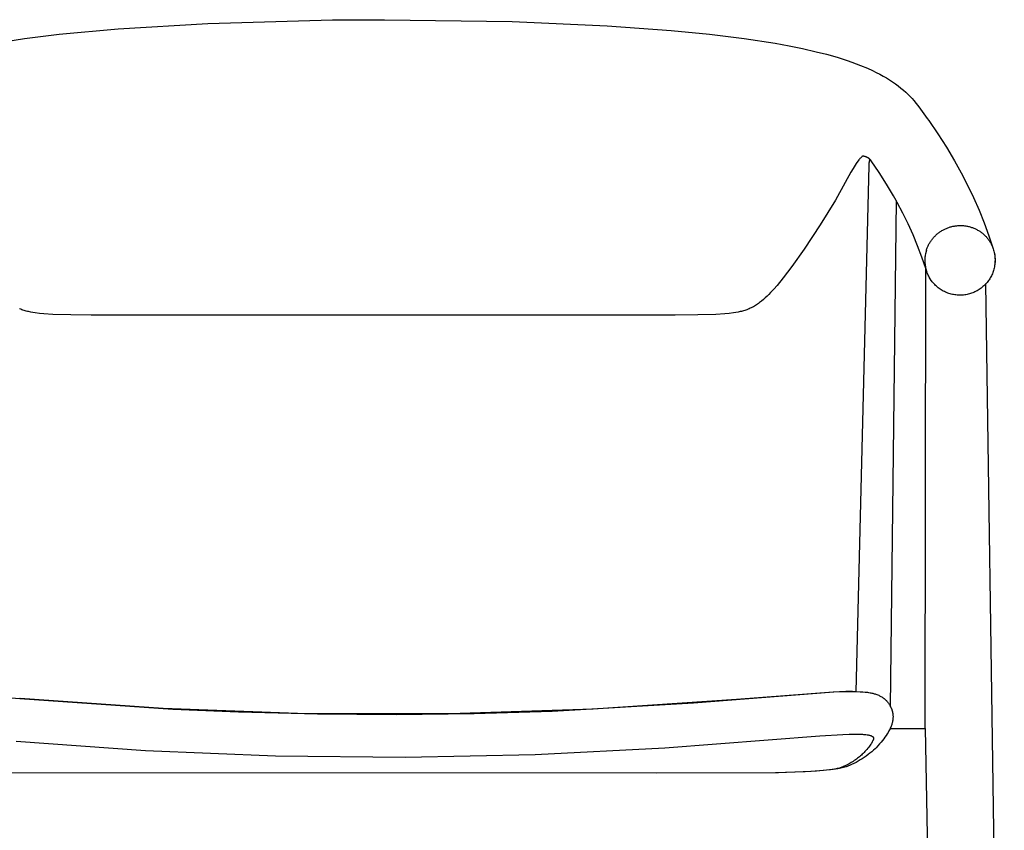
# Model space of a CAD drawing. Extents: x 27336 to 31322, y 10402 to 12001.
# Tile 3 of 12: x 27641 to 28089, y 10906 to 11275. Entities that reach past the tile are written whole.
import ezdxf

# ---------------------------------------------------------------- set-up
doc = ezdxf.new("R2010")
doc.units = 0
doc.header["$LTSCALE"] = 0.5
doc.layers.add('Visible Lines', color=7, linetype='CONTINUOUS', true_color=0x000000)

msp = doc.modelspace()

# ---------------------------------------------------------------- linework, layer by layer
at = {"layer": 'Visible Lines', "color": 0}
for p, q in [((27686.14, 11270.41), (27726.94, 11272.84)), ((27726.94, 11272.84), (27783.69, 11274.37)), ((27783.69, 11274.37), (27807.24, 11274.51)), ((27807.24, 11274.51), (27865.41, 11273.65)), ((27865.41, 11273.65), (27908.6, 11271.75)), ((27908.6, 11271.75), (27937.68, 11269.65)), ((27643.54, 11265.97), (27659.35, 11267.93)), ((27659.35, 11267.93), (27686.14, 11270.41)), ((27937.68, 11269.65), (27955.14, 11267.93)), ((27955.14, 11267.93), (27970.95, 11265.97)), ((27629.43, 11263.78), (27643.54, 11265.97)), ((27970.95, 11265.97), (27985.06, 11263.78)), ((27985.06, 11263.78), (27991.49, 11262.61)), ((27991.49, 11262.61), (27997.51, 11261.38)), ((27997.51, 11261.38), (28003.72, 11259.96)), ((28003.72, 11259.96), (28008.37, 11258.78)), ((28008.37, 11258.78), (28013.23, 11257.4)), ((28013.23, 11257.4), (28017.75, 11255.96)), ((28017.75, 11255.96), (28019.87, 11255.23)), ((28019.87, 11255.23), (28021.93, 11254.48)), ((28021.93, 11254.48), (28023.89, 11253.72)), ((28023.89, 11253.72), (28027.01, 11252.43)), ((28027.01, 11252.43), (28029.35, 11251.36)), ((28029.35, 11251.36), (28031.02, 11250.55)), ((28031.02, 11250.55), (28032.64, 11249.72)), ((28032.64, 11249.72), (28034.17, 11248.88)), ((28034.17, 11248.88), (28035.66, 11248.02)), ((28035.66, 11248.02), (28037.07, 11247.15)), ((28037.07, 11247.15), (28038.43, 11246.27)), ((28038.43, 11246.27), (28039.75, 11245.35)), ((28039.75, 11245.35), (28040.98, 11244.44)), ((28040.98, 11244.44), (28042.28, 11243.42)), ((28042.28, 11243.42), (28043.5, 11242.4)), ((28043.5, 11242.4), (28044.45, 11241.54)), ((28044.45, 11241.54), (28045.37, 11240.68)), ((28045.37, 11240.68), (28046.24, 11239.82)), ((28046.24, 11239.82), (28047.33, 11238.66)), ((28047.33, 11238.66), (28048.09, 11237.8)), ((28048.09, 11237.8), (28049.24, 11236.43)), ((28049.24, 11236.43), (28050.42, 11234.91)), ((28050.42, 11234.91), (28054.26, 11229.63)), ((28054.26, 11229.63), (28054.96, 11228.63)), ((28054.96, 11228.63), (28059.04, 11222.63)), ((28059.04, 11222.63), (28062.94, 11216.5)), ((28062.94, 11216.5), (28066.65, 11210.26)), ((28021.41, 11208.33), (28020.48, 11206.83)), ((28021.87, 11209.02), (28021.41, 11208.33)), ((28022.24, 11209.56), (28021.87, 11209.02)), ((28022.75, 11210.24), (28022.24, 11209.56)), ((28023.15, 11210.76), (28022.75, 11210.24)), ((28023.35, 11210.99), (28023.15, 11210.76)), ((28023.64, 11211.33), (28023.35, 11210.99)), ((28023.87, 11211.58), (28023.64, 11211.33)), ((28024.02, 11211.73), (28023.87, 11211.58)), ((28024.15, 11211.86), (28024.02, 11211.73)), ((28024.29, 11211.99), (28024.15, 11211.86)), ((28024.42, 11212.11), (28024.29, 11211.99)), ((28024.55, 11212.22), (28024.42, 11212.11)), ((28024.66, 11212.31), (28024.55, 11212.22)), ((28024.78, 11212.4), (28024.66, 11212.31)), ((28024.98, 11212.4), (28024.82, 11212.41)), ((28024.82, 11212.41), (28024.82, 11212.41)), ((28025.15, 11212.38), (28024.98, 11212.4)), ((28025.32, 11212.37), (28025.15, 11212.38)), ((28025.48, 11212.34), (28025.32, 11212.37)), ((28025.65, 11212.31), (28025.48, 11212.34)), ((28025.81, 11212.28), (28025.65, 11212.31)), ((28025.97, 11212.24), (28025.81, 11212.28)), ((28026.13, 11212.19), (28025.97, 11212.24)), ((28026.29, 11212.14), (28026.13, 11212.19)), ((28026.45, 11212.08), (28026.29, 11212.14)), ((28026.6, 11212.02), (28026.45, 11212.08)), ((28026.76, 11211.95), (28026.6, 11212.02)), ((28026.91, 11211.88), (28026.76, 11211.95)), ((28027.05, 11211.8), (28026.91, 11211.88)), ((28027.2, 11211.72), (28027.05, 11211.8)), ((28027.34, 11211.63), (28027.2, 11211.72)), ((28027.48, 11211.54), (28027.34, 11211.63)), ((28027.62, 11211.44), (28027.48, 11211.54)), ((28027.75, 11211.34), (28027.62, 11211.44)), ((28027.88, 11211.23), (28027.75, 11211.34)), ((28027.76, 11208.2), (28027.78, 11208.6)), ((28027.78, 11208.6), (28027.81, 11208.99)), ((28027.81, 11208.99), (28027.86, 11209.39)), ((28027.86, 11209.39), (28027.91, 11209.78)), ((28028.01, 11211.12), (28027.88, 11211.23)), ((28027.91, 11209.78), (28027.98, 11210.17)), ((28027.98, 11210.17), (28028.06, 11210.56)), ((28028.13, 11211.01), (28028.01, 11211.12)), ((28028.06, 11210.56), (28028.16, 11210.94)), ((28028.25, 11210.89), (28028.13, 11211.01)), ((28028.36, 11210.77), (28028.25, 11210.89)), ((28028.47, 11210.64), (28028.36, 11210.77)), ((28028.57, 11210.51), (28028.47, 11210.64)), ((28028.68, 11210.38), (28028.57, 11210.51)), ((28028.77, 11210.24), (28028.68, 11210.38)), ((28032.3, 11205.04), (28028.77, 11210.24)), ((28066.65, 11210.26), (28069.7, 11204.79)), ((28019.46, 11205.1), (28016.92, 11200.43)), ((28020.48, 11206.83), (28019.46, 11205.1)), ((28021.91, 10968.77), (28027.76, 11208.2)), ((28035.68, 11199.74), (28032.3, 11205.04)), ((28069.7, 11204.79), (28072.58, 11199.22)), ((28016.92, 11200.43), (28012.46, 11192.47)), ((28016.92, 11200.43), (28016.92, 11200.43)), ((28038.89, 11194.34), (28035.68, 11199.74)), ((28072.58, 11199.22), (28075.29, 11193.57)), ((28012.46, 11192.47), (28005.5, 11181.16)), ((28040.06, 11192.27), (28037.43, 10961.91)), ((28040.06, 11192.27), (28038.89, 11194.34)), ((28040.56, 11191.38), (28040.06, 11192.27)), ((28043.13, 11186.55), (28040.56, 11191.38)), ((28075.29, 11193.57), (28077.81, 11187.83)), ((28045.55, 11181.63), (28043.13, 11186.55)), ((28077.81, 11187.83), (28080.16, 11182.02)), ((28047.8, 11176.64), (28045.55, 11181.63)), ((28080.16, 11182.02), (28082.32, 11176.14)), ((28005.5, 11181.16), (27998.2, 11170.06)), ((28058.49, 11176.76), (28058.77, 11177.01)), ((28058.77, 11177.01), (28059.06, 11177.25)), ((28059.06, 11177.25), (28059.36, 11177.48)), ((28059.36, 11177.48), (28059.66, 11177.71)), ((28059.66, 11177.71), (28059.97, 11177.93)), ((28059.97, 11177.93), (28060.29, 11178.15)), ((28060.29, 11178.15), (28060.61, 11178.35)), ((28060.61, 11178.35), (28060.93, 11178.55)), ((28060.93, 11178.55), (28061.26, 11178.74)), ((28061.26, 11178.74), (28061.59, 11178.93)), ((28061.59, 11178.93), (28061.93, 11179.1)), ((28061.93, 11179.1), (28062.27, 11179.27)), ((28062.27, 11179.27), (28062.61, 11179.43)), ((28062.61, 11179.43), (28062.96, 11179.58)), ((28062.96, 11179.58), (28063.31, 11179.72)), ((28063.31, 11179.72), (28063.66, 11179.86)), ((28063.66, 11179.86), (28064.02, 11179.99)), ((28064.02, 11179.99), (28064.38, 11180.11)), ((28064.38, 11180.11), (28064.74, 11180.22)), ((28064.74, 11180.22), (28065.11, 11180.32)), ((28065.11, 11180.32), (28065.48, 11180.41)), ((28065.48, 11180.41), (28065.85, 11180.5)), ((28065.85, 11180.5), (28066.22, 11180.57)), ((28066.22, 11180.57), (28066.6, 11180.64)), ((28066.6, 11180.64), (28066.97, 11180.7)), ((28066.97, 11180.7), (28067.34, 11180.75)), ((28067.34, 11180.75), (28067.72, 11180.79)), ((28067.72, 11180.79), (28068.1, 11180.82)), ((28068.1, 11180.82), (28068.47, 11180.85)), ((28068.47, 11180.85), (28068.85, 11180.86)), ((28068.85, 11180.86), (28069.23, 11180.87)), ((28069.23, 11180.87), (28069.61, 11180.87)), ((28069.61, 11180.87), (28069.99, 11180.86)), ((28069.99, 11180.86), (28070.37, 11180.83)), ((28070.37, 11180.83), (28070.75, 11180.81)), ((28070.75, 11180.81), (28071.13, 11180.77)), ((28071.13, 11180.77), (28071.5, 11180.72)), ((28071.5, 11180.72), (28071.87, 11180.66)), ((28071.87, 11180.66), (28072.25, 11180.6)), ((28072.25, 11180.6), (28072.61, 11180.53)), ((28072.61, 11180.53), (28072.98, 11180.45)), ((28072.98, 11180.45), (28073.35, 11180.36)), ((28073.35, 11180.36), (28073.71, 11180.26)), ((28073.71, 11180.26), (28074.07, 11180.15)), ((28074.07, 11180.15), (28074.43, 11180.04)), ((28074.43, 11180.04), (28074.78, 11179.91)), ((28074.78, 11179.91), (28075.14, 11179.78)), ((28075.14, 11179.78), (28075.49, 11179.64)), ((28075.49, 11179.64), (28075.84, 11179.49)), ((28075.84, 11179.49), (28076.18, 11179.33)), ((28076.18, 11179.33), (28076.52, 11179.17)), ((28076.52, 11179.17), (28076.85, 11178.99)), ((28076.85, 11178.99), (28077.18, 11178.81)), ((28077.18, 11178.81), (28077.5, 11178.63)), ((28077.5, 11178.63), (28077.82, 11178.43)), ((28077.82, 11178.43), (28078.13, 11178.23)), ((28078.13, 11178.23), (28078.44, 11178.02)), ((28078.44, 11178.02), (28078.75, 11177.8)), ((28078.75, 11177.8), (28079.05, 11177.58)), ((28079.05, 11177.58), (28079.34, 11177.35)), ((28079.34, 11177.35), (28079.63, 11177.11)), ((28079.63, 11177.11), (28079.91, 11176.86)), ((28049.88, 11171.58), (28047.8, 11176.64)), ((28055, 11172.35), (28055.18, 11172.67)), ((28055.18, 11172.67), (28055.37, 11173)), ((28055.37, 11173), (28055.57, 11173.32)), ((28055.57, 11173.32), (28055.77, 11173.63)), ((28055.77, 11173.63), (28055.98, 11173.95)), ((28055.98, 11173.95), (28056.21, 11174.26)), ((28056.21, 11174.26), (28056.43, 11174.56)), ((28056.43, 11174.56), (28056.67, 11174.86)), ((28056.67, 11174.86), (28056.91, 11175.15)), ((28056.91, 11175.15), (28057.16, 11175.43)), ((28057.16, 11175.43), (28057.41, 11175.71)), ((28057.41, 11175.71), (28057.67, 11175.98)), ((28057.67, 11175.98), (28057.94, 11176.25)), ((28057.94, 11176.25), (28058.21, 11176.51)), ((28058.21, 11176.51), (28058.49, 11176.76)), ((28079.91, 11176.86), (28080.19, 11176.61)), ((28080.19, 11176.61), (28080.46, 11176.35)), ((28080.46, 11176.35), (28080.72, 11176.08)), ((28080.72, 11176.08), (28080.98, 11175.81)), ((28080.98, 11175.81), (28081.23, 11175.54)), ((28081.23, 11175.54), (28081.47, 11175.25)), ((28081.47, 11175.25), (28081.71, 11174.97)), ((28081.71, 11174.97), (28081.94, 11174.67)), ((28081.94, 11174.67), (28082.16, 11174.38)), ((28082.16, 11174.38), (28082.37, 11174.07)), ((28082.32, 11176.14), (28084.3, 11170.19)), ((28082.37, 11174.07), (28082.58, 11173.76)), ((28082.58, 11173.76), (28082.78, 11173.45)), ((28082.78, 11173.45), (28082.97, 11173.13)), ((28082.97, 11173.13), (28083.16, 11172.81)), ((28083.16, 11172.81), (28083.33, 11172.48)), ((28083.33, 11172.48), (28083.5, 11172.14)), ((27998.2, 11170.06), (27992.64, 11162.26)), ((27998.2, 11170.06), (27998.2, 11170.06)), ((28051.8, 11166.45), (28049.88, 11171.58)), ((28053.44, 11167.97), (28053.34, 11167.45)), ((28053.85, 11169.58), (28053.44, 11167.97)), ((28053.85, 11169.58), (28053.96, 11169.94)), ((28053.96, 11169.94), (28054.09, 11170.3)), ((28054.09, 11170.3), (28054.22, 11170.65)), ((28054.22, 11170.65), (28054.36, 11171)), ((28054.36, 11171), (28054.51, 11171.34)), ((28054.51, 11171.34), (28054.66, 11171.68)), ((28054.66, 11171.68), (28054.83, 11172.01)), ((28054.83, 11172.01), (28055, 11172.35)), ((28083.5, 11172.14), (28083.66, 11171.81)), ((28083.66, 11171.81), (28083.82, 11171.47)), ((28083.82, 11171.47), (28083.96, 11171.12)), ((28083.96, 11171.12), (28084.14, 11170.66)), ((28084.14, 11170.66), (28084.3, 11170.19)), ((28084.3, 11170.19), (28084.3, 11170.19)), ((28084.3, 11170.19), (28084.46, 11169.67)), ((28084.3, 11170.19), (28084.46, 11169.69)), ((28084.46, 11169.69), (28084.6, 11169.18)), ((28084.46, 11169.67), (28084.61, 11169.14)), ((28084.6, 11169.18), (28084.72, 11168.66)), ((28084.61, 11169.14), (28084.74, 11168.6)), ((28084.72, 11168.66), (28084.82, 11168.14)), ((28084.74, 11168.6), (28084.85, 11168.06)), ((28084.82, 11168.14), (28084.91, 11167.62)), ((28084.85, 11168.06), (28084.94, 11167.51)), ((28053.55, 11161.26), (28051.8, 11166.45)), ((28053.15, 11165.34), (28053.14, 11164.81)), ((28053.14, 11164.81), (28053.16, 11164.28)), ((28053.17, 11165.87), (28053.15, 11165.34)), ((28053.16, 11164.28), (28053.19, 11163.75)), ((28053.21, 11166.4), (28053.17, 11165.87)), ((28053.19, 11163.75), (28053.24, 11163.23)), ((28053.27, 11166.93), (28053.21, 11166.4)), ((28053.34, 11167.45), (28053.27, 11166.93)), ((28084.91, 11167.62), (28084.98, 11167.1)), ((28084.94, 11167.51), (28085.01, 11166.97)), ((28085.01, 11163.93), (28084.96, 11163.4)), ((28084.98, 11167.1), (28085.03, 11166.57)), ((28085.04, 11163.66), (28084.98, 11163.11)), ((28085.01, 11166.97), (28085.06, 11166.42)), ((28085.05, 11164.45), (28085.01, 11163.93)), ((28085.03, 11166.57), (28085.06, 11166.04)), ((28085.08, 11164.21), (28085.04, 11163.66)), ((28085.08, 11164.98), (28085.05, 11164.45)), ((28085.06, 11166.42), (28085.1, 11165.86)), ((28085.06, 11166.04), (28085.08, 11165.51)), ((28085.08, 11165.51), (28085.08, 11164.98)), ((28085.11, 11164.76), (28085.08, 11164.21)), ((28085.1, 11165.86), (28085.11, 11165.31)), ((28085.11, 11165.31), (28085.11, 11164.76)), ((27992.64, 11162.26), (27988.68, 11157.06)), ((28053.24, 11163.23), (28053.31, 11162.7)), ((28053.29, 10951.95), (28053.55, 11161.47)), ((28053.31, 11162.7), (28053.4, 11162.18)), ((28053.4, 11162.18), (28053.5, 11161.66)), ((28053.5, 11161.66), (28053.63, 11161.15)), ((28053.92, 11160.13), (28053.55, 11161.26)), ((28053.63, 11161.15), (28053.77, 11160.64)), ((28053.77, 11160.64), (28053.92, 11160.13)), ((28054.09, 11159.65), (28053.92, 11160.13)), ((28053.92, 11160.13), (28054.02, 11159.85)), ((28053.92, 11160.13), (28053.92, 11160.13)), ((28054.28, 11159.17), (28054.09, 11159.65)), ((28054.48, 11158.7), (28054.28, 11159.17)), ((28084.05, 11159.43), (28083.86, 11158.95)), ((28084.23, 11159.92), (28084.05, 11159.43)), ((28084.39, 11160.42), (28084.23, 11159.92)), ((28084.55, 11160.95), (28084.39, 11160.42)), ((28084.4, 11160.44), (28084.39, 11160.42)), ((28084.39, 11160.42), (28084.39, 11160.42)), ((28084.68, 11161.48), (28084.55, 11160.95)), ((28084.8, 11162.02), (28084.68, 11161.48)), ((28084.88, 11162.88), (28084.79, 11162.35)), ((28084.9, 11162.56), (28084.8, 11162.02)), ((28084.96, 11163.4), (28084.88, 11162.88)), ((28084.98, 11163.11), (28084.9, 11162.56)), ((27988.68, 11157.06), (27985.89, 11153.65)), ((28054.69, 11158.23), (28054.48, 11158.7)), ((28054.92, 11157.77), (28054.69, 11158.23)), ((28055.16, 11157.32), (28054.92, 11157.77)), ((28056.07, 11155.89), (28055.16, 11157.32)), ((28056.2, 11155.71), (28056.07, 11155.89)), ((28056.53, 11155.27), (28056.2, 11155.71)), ((28056.88, 11154.85), (28056.53, 11155.27)), ((28057.24, 11154.43), (28056.88, 11154.85)), ((28080.73, 11154.53), (28089.3, 10579.26)), ((28081.1, 11154.56), (28080.74, 11154.18)), ((28081.43, 11154.96), (28081.1, 11154.56)), ((28081.76, 11155.36), (28081.43, 11154.96)), ((28082.07, 11155.78), (28081.76, 11155.36)), ((28082.37, 11156.21), (28082.07, 11155.78)), ((28082.65, 11156.64), (28082.37, 11156.21)), ((28082.92, 11157.09), (28082.65, 11156.64)), ((28083.18, 11157.54), (28082.92, 11157.09)), ((28083.42, 11158), (28083.18, 11157.54)), ((28083.65, 11158.47), (28083.42, 11158)), ((28083.86, 11158.95), (28083.65, 11158.47)), ((27982.94, 11150.33), (27982.16, 11149.53)), ((27984.44, 11151.97), (27982.94, 11150.33)), ((27985.89, 11153.65), (27984.44, 11151.97)), ((28057.62, 11154.03), (28057.24, 11154.43)), ((28058.01, 11153.64), (28057.62, 11154.03)), ((28058.41, 11153.27), (28058.01, 11153.64)), ((28058.82, 11152.91), (28058.41, 11153.27)), ((28059.25, 11152.56), (28058.82, 11152.91)), ((28059.69, 11152.23), (28059.25, 11152.56)), ((28060.14, 11151.92), (28059.69, 11152.23)), ((28060.6, 11151.62), (28060.14, 11151.92)), ((28061.07, 11151.33), (28060.6, 11151.62)), ((28061.55, 11151.06), (28061.07, 11151.33)), ((28062.04, 11150.81), (28061.55, 11151.06)), ((28062.54, 11150.58), (28062.04, 11150.81)), ((28063.04, 11150.36), (28062.54, 11150.58)), ((28063.55, 11150.16), (28063.04, 11150.36)), ((28064.07, 11149.98), (28063.55, 11150.16)), ((28074.45, 11150.08), (28073.93, 11149.91)), ((28074.95, 11150.27), (28074.45, 11150.08)), ((28075.46, 11150.47), (28074.95, 11150.27)), ((28075.95, 11150.7), (28075.46, 11150.47)), ((28076.43, 11150.94), (28075.95, 11150.7)), ((28076.91, 11151.19), (28076.43, 11150.94)), ((28077.38, 11151.46), (28076.91, 11151.19)), ((28077.84, 11151.75), (28077.38, 11151.46)), ((28078.29, 11152.06), (28077.84, 11151.75)), ((28078.73, 11152.37), (28078.29, 11152.06)), ((28079.15, 11152.71), (28078.73, 11152.37)), ((28079.57, 11153.05), (28079.15, 11152.71)), ((28079.97, 11153.42), (28079.57, 11153.05)), ((28080.37, 11153.79), (28079.97, 11153.42)), ((28080.74, 11154.18), (28080.37, 11153.79)), ((27977.98, 11145.79), (27977.53, 11145.45)), ((27978.43, 11146.13), (27977.98, 11145.79)), ((27978.87, 11146.48), (27978.43, 11146.13)), ((27979.72, 11147.21), (27978.87, 11146.48)), ((27980.56, 11147.96), (27979.72, 11147.21)), ((27981.37, 11148.74), (27980.56, 11147.96)), ((27982.16, 11149.53), (27981.37, 11148.74)), ((28064.6, 11149.81), (28064.07, 11149.98)), ((28065.13, 11149.67), (28064.6, 11149.81)), ((28065.66, 11149.54), (28065.13, 11149.67)), ((28066.2, 11149.43), (28065.66, 11149.54)), ((28066.74, 11149.34), (28066.2, 11149.43)), ((28067.29, 11149.27), (28066.74, 11149.34)), ((28067.83, 11149.21), (28067.29, 11149.27)), ((28068.05, 11149.2), (28067.83, 11149.21)), ((28068.59, 11149.17), (28068.05, 11149.2)), ((28069.13, 11149.16), (28068.59, 11149.17)), ((28069.67, 11149.17), (28069.13, 11149.16)), ((28070.21, 11149.2), (28069.67, 11149.17)), ((28070.75, 11149.25), (28070.21, 11149.2)), ((28071.29, 11149.31), (28070.75, 11149.25)), ((28071.83, 11149.39), (28071.29, 11149.31)), ((28072.36, 11149.5), (28071.83, 11149.39)), ((28072.89, 11149.61), (28072.36, 11149.5)), ((28073.41, 11149.75), (28072.89, 11149.61)), ((28073.93, 11149.91), (28073.41, 11149.75)), ((27641.79, 11142.77), (27641.29, 11142.98)), ((27642.3, 11142.58), (27641.79, 11142.77)), ((27642.8, 11142.4), (27642.3, 11142.58)), ((27643.3, 11142.24), (27642.8, 11142.4)), ((27643.81, 11142.09), (27643.3, 11142.24)), ((27644.32, 11141.95), (27643.81, 11142.09)), ((27644.82, 11141.82), (27644.32, 11141.95)), ((27645.33, 11141.7), (27644.82, 11141.82)), ((27646.34, 11141.49), (27645.33, 11141.7)), ((27647.35, 11141.31), (27646.34, 11141.49)), ((27648.35, 11141.16), (27647.35, 11141.31)), ((27650.37, 11140.9), (27648.35, 11141.16)), ((27966.14, 11141.16), (27964.12, 11140.9)), ((27967.14, 11141.31), (27966.14, 11141.16)), ((27968.15, 11141.49), (27967.14, 11141.31)), ((27969.16, 11141.7), (27968.15, 11141.49)), ((27969.66, 11141.82), (27969.16, 11141.7)), ((27970.17, 11141.95), (27969.66, 11141.82)), ((27970.68, 11142.09), (27970.17, 11141.95)), ((27971.19, 11142.24), (27970.68, 11142.09)), ((27971.69, 11142.4), (27971.19, 11142.24)), ((27972.19, 11142.58), (27971.69, 11142.4)), ((27972.7, 11142.77), (27972.19, 11142.58)), ((27973.2, 11142.98), (27972.7, 11142.77)), ((27973.7, 11143.2), (27973.2, 11142.98)), ((27974.2, 11143.43), (27973.7, 11143.2)), ((27974.69, 11143.68), (27974.2, 11143.43)), ((27975.18, 11143.94), (27974.69, 11143.68)), ((27975.66, 11144.22), (27975.18, 11143.94)), ((27976.14, 11144.51), (27975.66, 11144.22)), ((27976.61, 11144.81), (27976.14, 11144.51)), ((27977.07, 11145.13), (27976.61, 11144.81)), ((27977.53, 11145.45), (27977.07, 11145.13)), ((27652.38, 11140.71), (27650.37, 11140.9)), ((27656.42, 11140.43), (27652.38, 11140.71)), ((27664.55, 11140.16), (27656.42, 11140.43)), ((27674.85, 11140.11), (27664.55, 11140.16)), ((27807.24, 11140.13), (27673.89, 11140.1)), ((27939.63, 11140.11), (27807.24, 11140.13)), ((27949.93, 11140.16), (27939.63, 11140.11)), ((27958.07, 11140.43), (27949.93, 11140.16)), ((27962.11, 11140.71), (27958.07, 11140.43)), ((27964.12, 11140.9), (27962.11, 11140.71)), ((27609.99, 10968.2), (27641.44, 10965.67)), ((27947.84, 10963.67), (28011.76, 10968.66)), ((28011.39, 10968.6), (27967.39, 10965.19)), ((28017.16, 10968.81), (28011.39, 10968.6)), ((28011.76, 10968.66), (28016.99, 10968.86)), ((28016.99, 10968.86), (28019.95, 10968.89)), ((28018.8, 10968.83), (28017.16, 10968.81)), ((28020.3, 10968.82), (28018.8, 10968.83)), ((28019.95, 10968.89), (28021.91, 10968.86)), ((28021.91, 10968.77), (28020.3, 10968.82)), ((28021.91, 10968.86), (28023.75, 10968.79)), ((28023.75, 10968.79), (28024.88, 10968.72)), ((28024.88, 10968.72), (28025.95, 10968.62)), ((28025.95, 10968.62), (28026.99, 10968.5)), ((28026.99, 10968.5), (28027.5, 10968.43)), ((28027.5, 10968.43), (28028.2, 10968.31)), ((28028.2, 10968.31), (28028.61, 10968.23)), ((28028.61, 10968.23), (28029.03, 10968.15)), ((28029.03, 10968.15), (28029.46, 10968.05)), ((28029.46, 10968.05), (28029.79, 10967.96)), ((28029.79, 10967.96), (28030.12, 10967.87)), ((28030.12, 10967.87), (28030.48, 10967.76)), ((28030.48, 10967.76), (28030.88, 10967.64)), ((28030.88, 10967.64), (28031.28, 10967.49)), ((28031.28, 10967.49), (28031.36, 10967.46)), ((28031.36, 10967.46), (28031.75, 10967.31)), ((28031.75, 10967.31), (28032.15, 10967.13)), ((28032.15, 10967.13), (28032.55, 10966.95)), ((28032.55, 10966.95), (28032.87, 10966.78)), ((28032.87, 10966.78), (28033.2, 10966.6)), ((28033.2, 10966.6), (28033.54, 10966.4)), ((28033.54, 10966.4), (28033.85, 10966.2)), ((27641.51, 10965.65), (27641.38, 10965.66)), ((27641.44, 10965.67), (27710.96, 10960.88)), ((27641.51, 10965.65), (27641.44, 10965.67)), ((27706.6, 10961.1), (27641.51, 10965.65)), ((27883.61, 10959.97), (27947.84, 10963.67)), ((27967.39, 10965.19), (27902.28, 10960.82)), ((28033.85, 10966.2), (28034.16, 10965.99)), ((28034.16, 10965.99), (28034.31, 10965.87)), ((28034.31, 10965.87), (28034.47, 10965.75)), ((28034.47, 10965.75), (28034.63, 10965.63)), ((28034.63, 10965.63), (28034.78, 10965.5)), ((28034.78, 10965.5), (28034.93, 10965.38)), ((28034.93, 10965.38), (28035.07, 10965.25)), ((28035.07, 10965.25), (28035.22, 10965.12)), ((28035.22, 10965.12), (28035.36, 10964.99)), ((28035.36, 10964.99), (28035.63, 10964.72)), ((28035.63, 10964.72), (28035.76, 10964.58)), ((28035.76, 10964.58), (28035.89, 10964.44)), ((28035.89, 10964.44), (28036.14, 10964.16)), ((28036.14, 10964.16), (28036.38, 10963.86)), ((28036.38, 10963.86), (28036.6, 10963.57)), ((28036.6, 10963.57), (28036.82, 10963.26)), ((28036.82, 10963.26), (28036.97, 10963.04)), ((28036.97, 10963.04), (28037.1, 10962.84)), ((28037.1, 10962.84), (28037.22, 10962.64)), ((28037.22, 10962.64), (28037.4, 10962.31)), ((28037.4, 10962.31), (28037.57, 10961.99)), ((28037.57, 10961.99), (28037.73, 10961.65)), ((27771.81, 10958.77), (27706.6, 10961.1)), ((27710.96, 10960.88), (27740.94, 10959.6)), ((27740.94, 10959.6), (27776.82, 10958.69)), ((27837.06, 10958.68), (27771.81, 10958.77)), ((27776.82, 10958.69), (27812.57, 10958.46)), ((27812.57, 10958.46), (27848.17, 10958.88)), ((27902.28, 10960.82), (27837.06, 10958.68)), ((27848.17, 10958.88), (27883.61, 10959.97)), ((28037.73, 10961.65), (28037.88, 10961.32)), ((28037.88, 10961.32), (28037.95, 10961.14)), ((28037.95, 10961.14), (28038.02, 10960.97)), ((28038.02, 10960.97), (28038.08, 10960.8)), ((28038.08, 10960.8), (28038.14, 10960.63)), ((28038.14, 10960.63), (28038.2, 10960.45)), ((28038.2, 10960.45), (28038.25, 10960.27)), ((28038.25, 10960.27), (28038.31, 10960.1)), ((28038.31, 10960.1), (28038.35, 10959.92)), ((28038.35, 10959.92), (28038.4, 10959.74)), ((28038.4, 10959.74), (28038.44, 10959.56)), ((28038.44, 10959.56), (28038.48, 10959.38)), ((28038.48, 10959.38), (28038.51, 10959.2)), ((28038.51, 10959.2), (28038.55, 10959.01)), ((28038.55, 10959.01), (28038.57, 10958.83)), ((28038.57, 10958.83), (28038.6, 10958.64)), ((28038.6, 10958.64), (28038.62, 10958.46)), ((28038.62, 10958.46), (28038.64, 10958.27)), ((28038.64, 10958.27), (28038.65, 10958.09)), ((28038.65, 10958.09), (28038.66, 10957.9)), ((28038.66, 10957.9), (28038.67, 10957.71)), ((28038.67, 10957.71), (28038.67, 10957.52)), ((28038.67, 10957.52), (28038.67, 10957.33)), ((28037.83, 10953.15), (28037.64, 10952.67)), ((28037.94, 10953.44), (28037.83, 10953.15)), ((28038.07, 10953.81), (28037.94, 10953.44)), ((28038.2, 10954.21), (28038.07, 10953.81)), ((28038.26, 10954.42), (28038.2, 10954.21)), ((28038.32, 10954.65), (28038.26, 10954.42)), ((28038.37, 10954.86), (28038.32, 10954.65)), ((28038.43, 10955.14), (28038.37, 10954.86)), ((28038.49, 10955.43), (28038.43, 10955.14)), ((28038.55, 10955.8), (28038.49, 10955.43)), ((28038.58, 10956), (28038.55, 10955.8)), ((28038.62, 10956.37), (28038.58, 10956)), ((28038.65, 10956.66), (28038.62, 10956.37)), ((28038.66, 10956.96), (28038.65, 10956.66)), ((28038.67, 10957.15), (28038.66, 10956.96)), ((28038.67, 10957.33), (28038.67, 10957.15)), ((27934.81, 10943.21), (28005.33, 10948.74)), ((28005.33, 10948.74), (28015.88, 10949.37)), ((28015.88, 10949.37), (28018.75, 10949.46)), ((28018.75, 10949.46), (28022.04, 10949.48)), ((28022.04, 10949.48), (28023.46, 10949.45)), ((28023.46, 10949.45), (28024.73, 10949.39)), ((28024.73, 10949.39), (28025.31, 10949.35)), ((28025.31, 10949.35), (28025.85, 10949.31)), ((28025.85, 10949.31), (28026.35, 10949.25)), ((28026.35, 10949.25), (28026.89, 10949.18)), ((28026.89, 10949.18), (28027.13, 10949.14)), ((28027.13, 10949.14), (28027.43, 10949.08)), ((28027.43, 10949.08), (28027.72, 10949.02)), ((28027.72, 10949.02), (28027.99, 10948.96)), ((28027.99, 10948.96), (28028.24, 10948.89)), ((28028.24, 10948.89), (28028.35, 10948.85)), ((28028.35, 10948.85), (28028.47, 10948.81)), ((28028.47, 10948.81), (28028.58, 10948.78)), ((28028.58, 10948.78), (28028.68, 10948.74)), ((28028.68, 10948.74), (28028.78, 10948.7)), ((28028.78, 10948.7), (28028.88, 10948.65)), ((28028.88, 10948.65), (28028.97, 10948.61)), ((28028.97, 10948.61), (28029.05, 10948.57)), ((28029.05, 10948.57), (28029.14, 10948.52)), ((28029.14, 10948.52), (28029.18, 10948.5)), ((28029.18, 10948.5), (28029.22, 10948.48)), ((28029.22, 10948.48), (28029.25, 10948.45)), ((28029.25, 10948.45), (28029.29, 10948.43)), ((28029.29, 10948.43), (28029.32, 10948.41)), ((28029.32, 10948.41), (28029.36, 10948.38)), ((28035.51, 10948.84), (28034.99, 10948.09)), ((28036.03, 10949.64), (28035.51, 10948.84)), ((28036.42, 10950.27), (28036.03, 10949.64)), ((28036.62, 10950.61), (28036.42, 10950.27)), ((28036.82, 10950.98), (28036.62, 10950.61)), ((28037.02, 10951.36), (28036.82, 10950.98)), ((28037.31, 10951.95), (28037.02, 10951.36)), ((28037.32, 10951.96), (28037.31, 10951.95)), ((28053.28, 10951.95), (28037.31, 10951.95)), ((28037.43, 10952.21), (28037.32, 10951.96)), ((28037.32, 10951.96), (28037.59, 10951.96)), ((28037.64, 10952.67), (28037.43, 10952.21)), ((28037.59, 10951.96), (28053.29, 10951.96)), ((28053.29, 10951.96), (28060.93, 10527.52)), ((27639.71, 10946.26), (27698.64, 10942.02)), ((28027.93, 10944), (28027.61, 10943.58)), ((28028.23, 10944.43), (28027.93, 10944)), ((28028.53, 10944.85), (28028.23, 10944.43)), ((28028.81, 10945.28), (28028.53, 10944.85)), ((28029.2, 10945.92), (28028.81, 10945.28)), ((28029.41, 10946.28), (28029.2, 10945.92)), ((28029.36, 10948.38), (28029.39, 10948.36)), ((28029.39, 10948.36), (28029.42, 10948.33)), ((28029.49, 10946.41), (28029.41, 10946.28)), ((28029.42, 10948.33), (28029.45, 10948.31)), ((28029.45, 10948.31), (28029.48, 10948.28)), ((28029.48, 10948.28), (28029.51, 10948.26)), ((28029.55, 10946.55), (28029.49, 10946.41)), ((28029.51, 10948.26), (28029.54, 10948.23)), ((28029.54, 10948.23), (28029.56, 10948.2)), ((28029.61, 10946.67), (28029.55, 10946.55)), ((28029.56, 10948.2), (28029.59, 10948.18)), ((28029.59, 10948.18), (28029.61, 10948.15)), ((28029.61, 10948.15), (28029.64, 10948.13)), ((28029.67, 10946.8), (28029.61, 10946.67)), ((28029.64, 10948.13), (28029.66, 10948.1)), ((28029.66, 10948.1), (28029.68, 10948.07)), ((28029.69, 10946.86), (28029.67, 10946.8)), ((28029.68, 10948.07), (28029.7, 10948.04)), ((28029.71, 10946.92), (28029.69, 10946.86)), ((28029.7, 10948.04), (28029.72, 10948.01)), ((28029.73, 10946.97), (28029.71, 10946.92)), ((28029.72, 10948.01), (28029.73, 10947.99)), ((28029.73, 10947.99), (28029.75, 10947.96)), ((28029.75, 10947.03), (28029.73, 10946.97)), ((28029.75, 10947.96), (28029.76, 10947.93)), ((28029.77, 10947.09), (28029.75, 10947.03)), ((28029.76, 10947.93), (28029.78, 10947.9)), ((28029.79, 10947.14), (28029.77, 10947.09)), ((28029.78, 10947.9), (28029.78, 10947.89)), ((28029.78, 10947.89), (28029.79, 10947.87)), ((28029.79, 10947.87), (28029.8, 10947.86)), ((28029.8, 10947.19), (28029.79, 10947.14)), ((28029.8, 10947.86), (28029.8, 10947.84)), ((28029.8, 10947.84), (28029.81, 10947.82)), ((28029.81, 10947.25), (28029.8, 10947.19)), ((28029.81, 10947.82), (28029.81, 10947.81)), ((28029.81, 10947.81), (28029.82, 10947.79)), ((28029.82, 10947.3), (28029.81, 10947.25)), ((28029.82, 10947.79), (28029.82, 10947.77)), ((28029.82, 10947.77), (28029.83, 10947.75)), ((28029.83, 10947.35), (28029.82, 10947.3)), ((28029.83, 10947.75), (28029.83, 10947.73)), ((28029.83, 10947.73), (28029.84, 10947.72)), ((28029.84, 10947.39), (28029.83, 10947.35)), ((28029.84, 10947.72), (28029.84, 10947.7)), ((28029.84, 10947.7), (28029.84, 10947.68)), ((28029.84, 10947.68), (28029.84, 10947.66)), ((28029.84, 10947.66), (28029.85, 10947.64)), ((28029.85, 10947.46), (28029.84, 10947.44)), ((28029.84, 10947.44), (28029.84, 10947.39)), ((28029.85, 10947.64), (28029.85, 10947.62)), ((28029.85, 10947.62), (28029.85, 10947.59)), ((28029.85, 10947.59), (28029.85, 10947.57)), ((28029.85, 10947.57), (28029.85, 10947.55)), ((28029.85, 10947.55), (28029.85, 10947.53)), ((28029.85, 10947.53), (28029.85, 10947.51)), ((28029.85, 10947.51), (28029.85, 10947.49)), ((28029.85, 10947.49), (28029.85, 10947.46)), ((28031.77, 10944.13), (28030.96, 10943.29)), ((28032.57, 10945), (28031.77, 10944.13)), ((28033.23, 10945.77), (28032.57, 10945)), ((28033.85, 10946.55), (28033.23, 10945.77)), ((28034.44, 10947.32), (28033.85, 10946.55)), ((28034.99, 10948.09), (28034.44, 10947.32)), ((27698.64, 10942.02), (27757.67, 10939.59)), ((27757.67, 10939.59), (27816.74, 10938.98)), ((27816.74, 10938.98), (27875.81, 10940.19)), ((27875.81, 10940.19), (27934.81, 10943.21)), ((28023.83, 10939.57), (28023.39, 10939.2)), ((28024.26, 10939.95), (28023.83, 10939.57)), ((28024.67, 10940.34), (28024.26, 10939.95)), ((28025.08, 10940.73), (28024.67, 10940.34)), ((28025.47, 10941.12), (28025.08, 10940.73)), ((28025.85, 10941.52), (28025.47, 10941.12)), ((28026.48, 10939.49), (28025.6, 10938.87)), ((28026.22, 10941.92), (28025.85, 10941.52)), ((28026.76, 10942.53), (28026.22, 10941.92)), ((28027.33, 10940.13), (28026.48, 10939.49)), ((28027.27, 10943.16), (28026.76, 10942.53)), ((28027.61, 10943.58), (28027.27, 10943.16)), ((28028.16, 10940.78), (28027.33, 10940.13)), ((28028.96, 10941.45), (28028.16, 10940.78)), ((28029.74, 10942.13), (28028.96, 10941.45)), ((28030.48, 10942.82), (28029.74, 10942.13)), ((28030.96, 10943.29), (28030.48, 10942.82)), ((28016.97, 10935.06), (28016.45, 10934.83)), ((28017.52, 10935.33), (28016.97, 10935.06)), ((28018.1, 10935.63), (28017.52, 10935.33)), ((28018.44, 10935.04), (28017.84, 10934.82)), ((28018.71, 10935.97), (28018.1, 10935.63)), ((28018.85, 10935.21), (28018.44, 10935.04)), ((28019.68, 10936.54), (28018.71, 10935.97)), ((28019.74, 10935.59), (28018.85, 10935.21)), ((28020.53, 10937.08), (28019.68, 10936.54)), ((28020.82, 10936.09), (28019.74, 10935.59)), ((28021.04, 10937.42), (28020.53, 10937.08)), ((28021.85, 10936.61), (28020.82, 10936.09)), ((28021.53, 10937.76), (28021.04, 10937.42)), ((28022.01, 10938.11), (28021.53, 10937.76)), ((28022.83, 10937.15), (28021.85, 10936.61)), ((28022.48, 10938.47), (28022.01, 10938.11)), ((28022.94, 10938.83), (28022.48, 10938.47)), ((28023.78, 10937.71), (28022.83, 10937.15)), ((28023.39, 10939.2), (28022.94, 10938.83)), ((28024.7, 10938.28), (28023.78, 10937.71)), ((28025.6, 10938.87), (28024.7, 10938.28)), ((27931.12, 10931.65), (27632.74, 10931.79)), ((27985.14, 10931.86), (27931.12, 10931.65)), ((27986.51, 10931.9), (27985.14, 10931.86)), ((27998.75, 10932.34), (27985.16, 10931.86)), ((28001.39, 10932.48), (27986.51, 10931.9)), ((28003.93, 10932.65), (27998.75, 10932.34)), ((28006.98, 10932.88), (28001.39, 10932.48)), ((28008.38, 10933.04), (28003.93, 10932.65)), ((28009.74, 10933.16), (28006.98, 10932.88)), ((28010.18, 10933.25), (28008.38, 10933.04)), ((28012.06, 10933.47), (28009.74, 10933.16)), ((28011.37, 10933.42), (28010.18, 10933.25)), ((28012.28, 10933.58), (28011.37, 10933.42)), ((28013.58, 10933.72), (28012.06, 10933.47)), ((28012.8, 10933.68), (28012.28, 10933.58)), ((28013.31, 10933.79), (28012.8, 10933.68)), ((28013.79, 10933.9), (28013.31, 10933.79)), ((28014.26, 10933.85), (28013.58, 10933.72)), ((28014.25, 10934.02), (28013.79, 10933.9)), ((28014.69, 10934.15), (28014.25, 10934.02)), ((28014.93, 10933.99), (28014.26, 10933.85)), ((28015.1, 10934.29), (28014.69, 10934.15)), ((28015.57, 10934.14), (28014.93, 10933.99)), ((28015.4, 10934.4), (28015.1, 10934.29)), ((28015.96, 10934.62), (28015.4, 10934.4)), ((28016.19, 10934.3), (28015.57, 10934.14)), ((28016.45, 10934.83), (28015.96, 10934.62)), ((28016.79, 10934.48), (28016.19, 10934.3)), ((28017.37, 10934.66), (28016.79, 10934.48)), ((28017.84, 10934.82), (28017.37, 10934.66))]:
    msp.add_line(p, q, dxfattribs=at)

doc.saveas('drawing.dxf')
